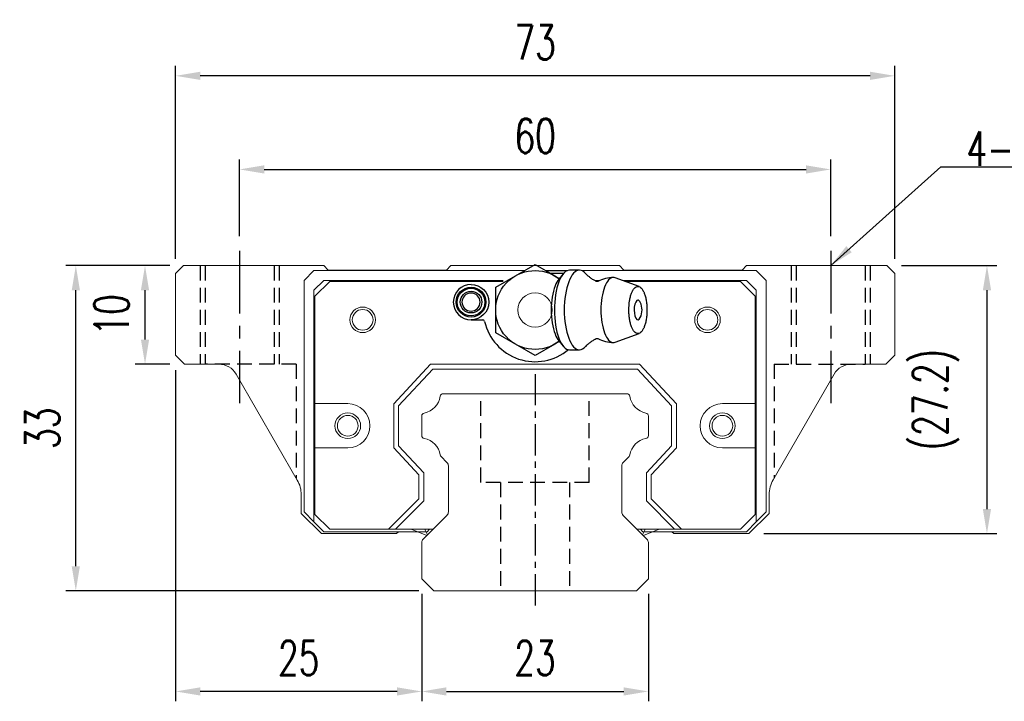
# Model space of a CAD drawing. Header units: millimetres. Extents: x 0 to 264, y 297 to 404.
# Tile 1 of 49: x 0 to 100, y 310 to 379. Entities that reach past the tile are written whole.
import ezdxf

# ---------------------------------------------------------------- set-up
doc = ezdxf.new("R2010")
doc.units = ezdxf.units.MM
doc.header["$PDSIZE"] = -1
doc.linetypes.add('CENTER', pattern=[10.16, 6.35, -1.27, 1.27, -1.27])
doc.linetypes.add('DASHED', pattern=[0.75, 0.5, -0.25])
for name, color, linetype in [('2', 7, 'Continuous'), ('CL', 1, 'CENTER'), ('DIM', 4, 'Continuous'), ('HID', 2, 'DASHED'), ('OUT', 3, 'Continuous')]:
    doc.layers.add(name, color=color, linetype=linetype)
doc.styles.add('DIM-7', font='SIMPLEX.shx', dxfattribs={"width": 0.7, "bigfont": 'chineset.shx'})
doc.dimstyles.new('CNS', dxfattribs={"dimtxt": 3.5, "dimasz": 2.5, "dimexe": 1, "dimexo": 1.5, "dimgap": 0.09, "dimtad": 0, "dimdsep": 46, "dimtxsty": 'DIM-7', "dimcen": 0.09, "dimclrd": 1, "dimclre": 1, "dimclrt": 4, "dimadec": 0, "dimazin": 0, "dimtfac": 1, "dimtix": 1, "dimtmove": 2, "dimatfit": 3, "dimfxl": 1, "dimtvp": 0.971429, "dimtolj": 1, "dimarcsym": 0})

# ---------------------------------------------------------------- blocks, each defined once
blk = doc.blocks.new('*D29')
at = {"layer": 'DEFPOINTS', "color": 0, "transparency": 16777216}
for p in [(82.008, 363.538), (22.008, 355.272), (82.008, 355.272)]:
    blk.add_point(p, dxfattribs=at)
at = {"layer": 'DIM', "color": 7, "lineweight": -2, "transparency": 16777216}
for p, q in [((22.008, 356.772), (22.008, 364.538)), ((82.008, 356.772), (82.008, 364.538)), ((24.508, 363.538), (79.508, 363.538))]:
    blk.add_line(p, q, dxfattribs=at)
at = {"layer": 'DIM', "color": 7, "transparency": 16777216}
for points in [[(24.508, 363.955), (24.508, 363.122), (22.008, 363.538)], [(79.508, 363.955), (79.508, 363.122), (82.008, 363.538)]]:
    blk.add_solid(points, dxfattribs=at)
at = {"layer": 'DIM', "color": 7, "transparency": 16777216, "insert": (52.008, 366.938), "char_height": 3.5, "attachment_point": 5, "style": 'DIM-7'}
blk.add_mtext('\\A1;60', dxfattribs=at)
blk = doc.blocks.new('*D30')
at = {"layer": 'DEFPOINTS', "color": 0, "transparency": 16777216}
for p in [(15.508, 373.038), (15.508, 352.972), (88.509, 352.972)]:
    blk.add_point(p, dxfattribs=at)
at = {"layer": 'DIM', "color": 7, "lineweight": -2, "transparency": 16777216}
for p, q in [((15.508, 354.472), (15.508, 374.038)), ((88.509, 354.472), (88.509, 374.038)), ((86.009, 373.038), (18.008, 373.038))]:
    blk.add_line(p, q, dxfattribs=at)
at = {"layer": 'DIM', "color": 7, "transparency": 16777216}
for points in [[(18.008, 373.454), (18.008, 372.621), (15.508, 373.038)], [(86.009, 373.454), (86.009, 372.621), (88.509, 373.038)]]:
    blk.add_solid(points, dxfattribs=at)
at = {"layer": 'DIM', "color": 7, "transparency": 16777216, "insert": (52.008, 376.438), "char_height": 3.5, "attachment_point": 5, "style": 'DIM-7'}
blk.add_mtext('\\A1;73', dxfattribs=at)
blk = doc.blocks.new('*D31')
at = {"layer": 'DEFPOINTS', "color": 0, "transparency": 16777216}
for p in [(87.708, 353.772), (73.715, 326.572), (97.872, 326.572)]:
    blk.add_point(p, dxfattribs=at)
at = {"layer": 'DIM', "color": 7, "lineweight": -2, "transparency": 16777216}
for p, q in [((89.208, 353.772), (98.872, 353.772)), ((97.872, 351.272), (97.872, 329.072)), ((75.215, 326.572), (98.872, 326.572))]:
    blk.add_line(p, q, dxfattribs=at)
at = {"layer": 'DIM', "color": 7, "transparency": 16777216}
for points in [[(97.455, 351.272), (98.289, 351.272), (97.872, 353.772)], [(97.455, 329.072), (98.289, 329.072), (97.872, 326.572)]]:
    blk.add_solid(points, dxfattribs=at)
at = {"layer": 'DIM', "color": 7, "transparency": 16777216, "insert": (92.691, 340.172), "char_height": 3.5, "attachment_point": 5, "rotation": 90, "style": 'DIM-7'}
blk.add_mtext('\\A1;(27.2)', dxfattribs=at)
blk = doc.blocks.new('*D32')
at = {"layer": 'DEFPOINTS', "color": 0, "transparency": 16777216}
for p in [(40.501, 321.972), (63.501, 321.972), (63.501, 310.557)]:
    blk.add_point(p, dxfattribs=at)
at = {"layer": 'DIM', "color": 7, "lineweight": -2, "transparency": 16777216}
for p, q in [((40.501, 320.472), (40.501, 309.557)), ((63.501, 320.472), (63.501, 309.557)), ((43.001, 310.557), (61.001, 310.557))]:
    blk.add_line(p, q, dxfattribs=at)
at = {"layer": 'DIM', "color": 7, "transparency": 16777216}
for points in [[(43.001, 310.974), (43.001, 310.141), (40.501, 310.557)], [(61.001, 310.974), (61.001, 310.141), (63.501, 310.557)]]:
    blk.add_solid(points, dxfattribs=at)
at = {"layer": 'DIM', "color": 7, "transparency": 16777216, "insert": (52.001, 313.957), "char_height": 3.5, "attachment_point": 5, "style": 'DIM-7'}
blk.add_mtext('\\A1;23', dxfattribs=at)
blk = doc.blocks.new('*D33')
at = {"layer": 'DEFPOINTS', "color": 0, "transparency": 16777216}
for p in [(15.508, 344.672), (40.501, 321.972), (15.508, 310.557)]:
    blk.add_point(p, dxfattribs=at)
at = {"layer": 'DIM', "color": 7, "lineweight": -2, "transparency": 16777216}
for p, q in [((15.508, 343.172), (15.508, 309.557)), ((40.501, 320.472), (40.501, 309.557)), ((38.001, 310.557), (18.008, 310.557))]:
    blk.add_line(p, q, dxfattribs=at)
at = {"layer": 'DIM', "color": 7, "transparency": 16777216}
for points in [[(18.008, 310.974), (18.008, 310.141), (15.508, 310.557)], [(38.001, 310.974), (38.001, 310.141), (40.501, 310.557)]]:
    blk.add_solid(points, dxfattribs=at)
at = {"layer": 'DIM', "color": 7, "transparency": 16777216, "insert": (28.005, 313.957), "char_height": 3.5, "attachment_point": 5, "style": 'DIM-7'}
blk.add_mtext('\\A1;25', dxfattribs=at)
blk = doc.blocks.new('*D34')
at = {"layer": 'DEFPOINTS', "color": 0, "transparency": 16777216}
for p in [(5.382, 353.772), (16.308, 353.772), (41.715, 320.772)]:
    blk.add_point(p, dxfattribs=at)
at = {"layer": 'DIM', "color": 7, "lineweight": -2, "transparency": 16777216}
for p, q in [((14.808, 353.772), (4.382, 353.772)), ((5.382, 323.272), (5.382, 351.272)), ((40.215, 320.772), (4.382, 320.772))]:
    blk.add_line(p, q, dxfattribs=at)
at = {"layer": 'DIM', "color": 7, "transparency": 16777216}
for points in [[(4.966, 351.272), (5.799, 351.272), (5.382, 353.772)], [(4.966, 323.272), (5.799, 323.272), (5.382, 320.772)]]:
    blk.add_solid(points, dxfattribs=at)
at = {"layer": 'DIM', "color": 7, "transparency": 16777216, "insert": (1.982, 337.272), "char_height": 3.5, "attachment_point": 5, "rotation": 90, "style": 'DIM-7'}
blk.add_mtext('\\A1;33', dxfattribs=at)
blk = doc.blocks.new('*D35')
at = {"layer": 'DEFPOINTS', "color": 0, "transparency": 16777216}
for p in [(12.407, 353.772), (16.423, 353.772), (16.423, 343.772)]:
    blk.add_point(p, dxfattribs=at)
at = {"layer": 'DIM', "color": 7, "lineweight": -2, "transparency": 16777216}
for p, q in [((14.923, 353.772), (11.407, 353.772)), ((12.407, 346.272), (12.407, 351.272)), ((14.923, 343.772), (11.407, 343.772))]:
    blk.add_line(p, q, dxfattribs=at)
at = {"layer": 'DIM', "color": 7, "transparency": 16777216}
for points in [[(11.99, 351.272), (12.824, 351.272), (12.407, 353.772)], [(11.99, 346.272), (12.824, 346.272), (12.407, 343.772)]]:
    blk.add_solid(points, dxfattribs=at)
at = {"layer": 'DIM', "color": 7, "transparency": 16777216, "insert": (9.007, 348.772), "char_height": 3.5, "attachment_point": 5, "rotation": 90, "style": 'DIM-7'}
blk.add_mtext('\\A1;10', dxfattribs=at)

msp = doc.modelspace()

# ---------------------------------------------------------------- linework, layer by layer
at = {"layer": '2', "color": 0, "linetype": 'Continuous'}
for p, q in [((50.001, 352.736), (52.001, 353.891)), ((52.001, 353.891), (54.001, 352.736)), ((53.072, 353.272), (55.291, 353.272)), ((53.506, 353.022), (54.937, 353.022)), ((54.863, 352.945), (54.408, 352.403)), ((56.509, 353.313), (55.508, 353.313)), ((48.001, 351.581), (50.001, 352.736)), ((54.001, 352.736), (54.463, 352.469)), ((62.57, 351.648), (60.125, 352.539)), ((48.001, 349.272), (48.001, 351.581)), ((48.001, 346.962), (48.001, 349.272)), ((45.501, 348.272), (46.685, 348.272)), ((50.001, 345.808), (48.001, 346.962)), ((60.125, 346.005), (62.57, 346.896)), ((54.463, 346.075), (54.001, 345.808)), ((54.408, 346.141), (54.863, 345.599)), ((52.001, 344.653), (50.001, 345.808)), ((54.001, 345.808), (52.001, 344.653)), ((55.508, 345.23), (56.509, 345.23))]:
    msp.add_line(p, q, dxfattribs=at)
at = {"layer": '2', "color": 0, "linetype": 'Continuous', "extrusion": (0, 0, -1)}
for centre, radius, start, end in [((-52.001, 349.272), 4, 232.1994, 127.85546), ((-45.501, 350.072), 1.8, 90, 270), ((-45.501, 350.072), 1.515, 270, 90), ((-45.501, 350.072), 1.4, 270, 90), ((-45.501, 350.072), 1.1, 270, 90), ((-45.501, 350.072), 1.515, 90, 270), ((-45.501, 350.072), 1.4, 90, 270), ((-45.501, 350.072), 1.1, 90, 270)]:
    msp.add_arc(centre, radius, start, end, dxfattribs=at)
at = {"layer": '2', "color": 0, "linetype": 'Continuous'}
for centre, radius, start, end in [((45.501, 350.072), 1.8, 90, 270), ((59.947, 349.272), 3.3, 90, 118.26666), ((45.501, 350.072), 0.918, 90, 270), ((45.501, 350.072), 0.918, 270, 90), ((61.04, 349.272), 1.817, 334.63704, 25.36296), ((46.685, 348.072), 0.2, 12.71981, 90), ((52.001, 349.272), 5.25, 192.71981, 310.13982), ((59.947, 349.272), 3.3, 241.72374, 269.99834)]:
    msp.add_arc(centre, radius, start, end, dxfattribs=at)
for start_param, end_param in [(0, 3.820667), (5.604012, 6.283185)]:
    msp.add_ellipse((62.441, 349.272), major_axis=(0, 1), ratio=0.382683, start_param=start_param, end_param=end_param, dxfattribs=at)
for points, knots in [([(55.508, 353.313), (55.103, 353.313), (54.701, 352.878), (54.128, 351.381), (53.962, 350.33), (53.962, 349.272)], [0, 0, 0, 0, 0.5, 0.5, 1, 1, 1, 1]), ([(57.115, 352.986), (56.924, 353.199), (56.717, 353.313), (56.105, 353.313), (55.702, 352.878), (55.13, 351.381), (54.963, 350.33), (54.963, 349.272)], [0, 0, 0, 0, 0.204178, 0.204178, 0.602089, 0.602089, 1, 1, 1, 1]), ([(58.2, 352.18), (58.101, 352.23), (57.899, 352.34), (57.629, 352.524), (57.395, 352.712), (57.226, 352.871), (57.147, 352.956), (57.119, 352.989)], [0, 0, 0, 0, 0.204358, 0.437474, 0.6573, 0.86349, 1, 1, 1, 1]), ([(54.412, 352.404), (54.268, 352.234), (54.136, 351.999), (53.781, 351.07), (53.639, 350.174), (53.639, 349.272)], [0, 0, 0, 0, 0.313305, 0.313305, 1, 1, 1, 1]), ([(58.381, 352.177), (58.382, 352.177), (58.382, 352.178), (58.338, 352.16), (58.263, 352.157), (58.208, 352.174), (58.202, 352.176), (58.202, 352.177)], [0, 0, 0, 0, 0.073316, 0.326317, 0.616884, 0.887048, 1, 1, 1, 1]), ([(60.121, 352.539), (60.063, 352.561), (60.005, 352.572), (59.616, 352.572), (59.287, 352.216), (58.82, 350.994), (58.684, 350.136), (58.684, 349.272)], [0, 0, 0, 0, 0.081093, 0.081093, 0.540547, 0.540547, 1, 1, 1, 1]), ([(61.523, 349.272), (61.523, 349.114), (61.534, 348.801), (61.587, 348.347), (61.672, 347.93), (61.787, 347.564), (61.928, 347.263), (62.087, 347.04), (62.261, 346.903), (62.441, 346.856), (62.621, 346.903), (62.795, 347.04), (62.955, 347.263), (63.095, 347.564), (63.21, 347.93), (63.295, 348.348), (63.348, 348.801), (63.365, 349.272), (63.348, 349.743), (63.295, 350.196), (63.21, 350.614), (63.095, 350.98), (62.955, 351.28), (62.795, 351.503), (62.621, 351.641), (62.441, 351.687), (62.261, 351.641), (62.087, 351.503), (61.928, 351.28), (61.787, 350.98), (61.672, 350.614), (61.559, 350.059), (61.523, 349.585), (61.523, 349.272)], [0, 0, 0, 0, 0.031259, 0.062519, 0.093778, 0.125038, 0.156297, 0.187556, 0.218816, 0.250075, 0.281335, 0.312594, 0.343853, 0.375113, 0.406372, 0.437632, 0.468891, 0.500151, 0.53141, 0.562669, 0.593929, 0.625188, 0.656448, 0.687707, 0.718966, 0.750226, 0.781485, 0.812745, 0.844004, 0.875263, 0.906523, 0.937782, 1, 1, 1, 1]), ([(53.639, 349.272), (53.639, 348.37), (53.781, 347.474), (54.136, 346.545), (54.268, 346.31), (54.412, 346.14)], [0, 0, 0, 0, 0.686695, 0.686695, 1, 1, 1, 1]), ([(53.962, 349.272), (53.962, 348.214), (54.128, 347.162), (54.701, 345.666), (55.103, 345.23), (55.508, 345.23)], [0, 0, 0, 0, 0.5, 0.5, 1, 1, 1, 1]), ([(54.963, 349.272), (54.963, 348.214), (55.13, 347.162), (55.702, 345.666), (56.105, 345.23), (56.717, 345.23), (56.925, 345.345), (57.116, 345.559)], [0, 0, 0, 0, 0.397832, 0.397832, 0.795664, 0.795664, 1, 1, 1, 1]), ([(58.684, 349.272), (58.684, 348.408), (58.82, 347.549), (59.287, 346.328), (59.616, 345.972), (60.005, 345.972), (60.063, 345.983), (60.121, 346.005)], [0, 0, 0, 0, 0.459453, 0.459453, 0.918907, 0.918907, 1, 1, 1, 1]), ([(57.119, 345.556), (57.136, 345.575), (57.2, 345.647), (57.353, 345.794), (57.589, 345.99), (57.873, 346.188), (58.089, 346.308), (58.199, 346.364)], [0, 0, 0, 0, 0.085224, 0.298676, 0.52727, 0.772384, 1, 1, 1, 1]), ([(58.202, 346.367), (58.203, 346.368), (58.212, 346.372), (58.276, 346.388), (58.35, 346.382), (58.387, 346.363), (58.385, 346.365), (58.385, 346.365)], [0, 0, 0, 0, 0.154413, 0.419434, 0.743562, 0.992702, 1, 1, 1, 1])]:
    msp.add_open_spline(points, degree=3, knots=knots, dxfattribs=at)
at = {"layer": 'CL', "color": 0}
for p, q in [((22.008, 355.272), (22.008, 339.826)), ((82.008, 355.272), (82.008, 339.826))]:
    msp.add_line(p, q, dxfattribs=at)
at = {"layer": 'CL', "color": 0, "ltscale": 0.5}
msp.add_line((52.008, 342.772), (52.008, 318.772), dxfattribs=at)
at = {"layer": 'HID', "color": 0, "ltscale": 3}
for p, q in [((18.008, 353.772), (18.008, 343.772)), ((18.508, 353.772), (18.508, 343.772)), ((25.508, 353.772), (25.508, 343.772)), ((26.008, 353.772), (26.008, 343.772)), ((78.008, 353.772), (78.008, 343.772)), ((78.508, 353.772), (78.508, 343.772)), ((85.508, 353.772), (85.508, 343.772)), ((86.008, 353.772), (86.008, 343.772)), ((27.751, 343.772), (18.508, 343.772)), ((27.751, 343.772), (27.751, 332.195)), ((76.265, 343.772), (76.265, 332.22)), ((76.265, 343.772), (85.508, 343.772)), ((46.508, 331.772), (46.508, 340.772)), ((57.508, 331.772), (57.508, 340.772)), ((57.508, 331.772), (46.508, 331.772)), ((48.508, 331.772), (48.508, 320.772)), ((55.508, 331.772), (55.508, 320.772))]:
    msp.add_line(p, q, dxfattribs=at)
at = {"layer": 'OUT', "color": 0, "linetype": 'Continuous', "lineweight": 15}
for p, q in [((15.508, 352.972), (15.508, 344.672)), ((16.309, 353.771), (15.509, 352.971)), ((30.558, 353.772), (16.308, 353.772)), ((28.551, 352.272), (29.551, 353.272)), ((29.551, 353.272), (46.751, 353.272)), ((31.008, 353.322), (30.559, 353.772)), ((43.008, 353.322), (31.008, 353.322)), ((43.458, 353.772), (43.008, 353.322)), ((60.558, 353.772), (43.458, 353.772)), ((46.751, 353.272), (50.929, 353.272)), ((51.998, 353.272), (52.004, 353.272)), ((53.073, 353.272), (55.291, 353.272)), ((56.727, 353.272), (57.251, 353.272)), ((57.251, 353.272), (74.451, 353.272)), ((61.008, 353.322), (60.558, 353.772)), ((73.008, 353.322), (61.008, 353.322)), ((73.458, 353.771), (73.008, 353.321)), ((87.708, 353.772), (73.458, 353.772)), ((74.451, 353.272), (75.451, 352.272)), ((88.509, 352.972), (87.708, 353.772)), ((88.508, 344.672), (88.508, 352.972)), ((28.551, 328.772), (28.551, 352.272)), ((30.551, 352.272), (29.551, 351.272)), ((29.651, 350.672), (31.151, 352.172)), ((46.751, 352.272), (30.551, 352.272)), ((31.151, 352.172), (46.751, 352.172)), ((48.751, 352.272), (46.751, 352.272)), ((46.751, 352.172), (48.751, 352.172)), ((58.572, 352.272), (58.027, 352.272)), ((58.214, 352.172), (58.367, 352.172)), ((73.451, 352.272), (60.858, 352.272)), ((61.132, 352.172), (72.851, 352.172)), ((72.851, 352.172), (74.351, 350.672)), ((74.451, 351.272), (73.451, 352.272)), ((75.451, 352.272), (75.451, 328.772)), ((29.551, 351.272), (29.551, 327.772)), ((74.451, 327.772), (74.451, 351.272)), ((29.651, 339.772), (29.651, 350.672)), ((74.351, 350.672), (74.351, 339.772)), ((15.508, 344.672), (16.423, 343.772)), ((88.515, 344.679), (87.608, 343.772)), ((87.609, 343.771), (88.509, 344.671)), ((19.92, 343.772), (16.423, 343.772)), ((37.651, 339.752), (41.399, 343.772)), ((41.617, 343.272), (38.151, 339.555)), ((41.399, 343.772), (62.603, 343.772)), ((62.386, 343.272), (41.617, 343.272)), ((65.851, 339.555), (62.386, 343.272)), ((62.603, 343.772), (66.351, 339.752)), ((87.608, 343.772), (84.097, 343.772)), ((87.608, 343.772), (84.824, 343.772)), ((21.652, 342.772), (27.864, 332.013)), ((76.167, 332.037), (82.365, 342.772)), ((42.678, 340.772), (61.324, 340.772)), ((32.99, 339.772), (29.651, 339.772)), ((29.651, 335.272), (29.651, 339.772)), ((37.651, 335.291), (37.651, 339.752)), ((38.151, 339.555), (38.151, 335.488)), ((65.851, 335.488), (65.851, 339.555)), ((66.351, 339.752), (66.351, 335.291)), ((74.351, 339.772), (71.012, 339.772)), ((74.351, 339.772), (74.351, 335.272)), ((40.501, 336.531), (40.501, 338.512)), ((63.501, 338.512), (63.501, 336.531)), ((29.651, 335.272), (32.99, 335.272)), ((29.651, 328.522), (29.651, 335.272)), ((40.201, 332.556), (37.651, 335.291)), ((38.151, 335.488), (40.701, 332.753)), ((63.301, 332.753), (65.851, 335.488)), ((66.351, 335.291), (63.801, 332.556)), ((71.012, 335.272), (74.351, 335.272)), ((74.351, 335.272), (74.351, 328.522)), ((43.055, 333.798), (42.461, 334.392)), ((61.542, 334.392), (60.947, 333.798)), ((43.201, 328.779), (43.201, 333.445)), ((60.801, 333.445), (60.801, 328.779)), ((40.201, 330.097), (40.201, 332.556)), ((40.701, 332.753), (40.701, 329.89)), ((63.301, 329.89), (63.301, 332.753)), ((63.801, 332.556), (63.801, 330.097)), ((28.265, 328.622), (28.265, 330.513)), ((37.126, 327.022), (40.201, 330.097)), ((40.701, 329.89), (37.833, 327.022)), ((66.169, 327.022), (63.301, 329.89)), ((63.801, 330.097), (66.876, 327.022)), ((75.765, 330.537), (75.765, 328.622)), ((30.315, 326.572), (28.265, 328.622)), ((29.551, 327.772), (28.551, 328.772)), ((31.151, 327.022), (29.651, 328.522)), ((40.647, 326.018), (43.055, 328.425)), ((60.947, 328.425), (63.355, 326.018)), ((74.351, 328.522), (72.851, 327.022)), ((75.765, 328.622), (73.715, 326.572)), ((75.451, 328.772), (74.451, 327.772)), ((29.551, 327.772), (30.551, 326.772)), ((37.126, 327.022), (31.151, 327.022)), ((41.651, 327.022), (37.126, 327.022)), ((41.651, 327.022), (37.833, 327.022)), ((39.41, 327.022), (41.006, 326.377)), ((41.082, 326.453), (40.881, 326.844)), ((41.298, 327.022), (41.048, 326.772)), ((66.876, 327.022), (62.351, 327.022)), ((66.169, 327.022), (62.351, 327.022)), ((62.955, 326.772), (62.705, 327.022)), ((62.92, 326.453), (63.121, 326.844)), ((64.592, 327.022), (62.996, 326.377)), ((72.851, 327.022), (66.876, 327.022)), ((73.451, 326.772), (74.451, 327.772)), ((37.939, 326.572), (30.315, 326.572)), ((30.551, 326.772), (41.048, 326.772)), ((37.939, 326.572), (38.139, 326.772)), ((62.955, 326.772), (73.451, 326.772)), ((66.078, 326.572), (65.878, 326.772)), ((73.715, 326.572), (66.078, 326.572)), ((40.501, 321.972), (40.501, 325.665)), ((63.501, 325.665), (63.501, 321.972)), ((41.715, 320.772), (40.501, 321.972)), ((63.501, 321.972), (62.287, 320.772)), ((62.301, 320.772), (41.715, 320.772))]:
    msp.add_line(p, q, dxfattribs=at)
at = {"layer": 'OUT', "color": 0, "linetype": 'Continuous', "lineweight": 15, "flags": 128}
for points in [[(40.881, 326.844), (40.852, 326.933), (40.851, 327.022)], [(63.121, 326.844), (63.15, 326.933), (63.151, 327.022)]]:
    msp.add_lwpolyline(points, dxfattribs=at)
at = {"layer": 'OUT', "color": 0, "linetype": 'Continuous', "lineweight": 15}
for centre, radius in [((52.001, 349.272), 1.75), ((34.501, 348.272), 1.3), ((34.501, 348.272), 1.05), ((69.501, 348.272), 1.3), ((69.501, 348.272), 1.05), ((32.99, 337.522), 1.3), ((71.012, 337.522), 1.3), ((32.99, 337.522), 1.05), ((71.012, 337.522), 1.05)]:
    msp.add_circle(centre, radius, dxfattribs=at)
for centre, radius, start, end in [((19.92, 341.772), 2, 30, 90), ((84.097, 341.772), 2, 90, 150), ((40.359, 340.814), 2.044, 280.87121, 351.61737), ((42.678, 340.472), 0.3, 90, 171.61737), ((61.324, 340.472), 0.3, 8.38263, 90), ((63.643, 340.814), 2.044, 188.38263, 259.12879), ((32.99, 337.522), 2.25, 270, 90), ((71.012, 337.522), 2.25, 90, 270), ((40.801, 338.512), 0.3, 100.87121, 180.00001), ((63.201, 338.512), 0.3, 359.99999, 79.12879), ((40.801, 336.531), 0.3, 179.99999, 259.12866), ((40.359, 334.229), 2.044, 9.2089, 79.12866), ((63.643, 334.229), 2.044, 100.87134, 170.79109), ((63.201, 336.531), 0.3, 280.87134, 0.00001), ((42.673, 334.605), 0.3, 189.20891, 225), ((61.329, 334.605), 0.3, 315, 350.79109), ((42.701, 333.445), 0.5, 0, 45), ((61.301, 333.445), 0.5, 135, 180.00001), ((25.265, 330.513), 3, 0, 30), ((78.765, 330.537), 3, 150, 180), ((42.701, 328.779), 0.5, 315, 360), ((61.301, 328.779), 0.5, 179.99999, 225), ((41.001, 325.665), 0.5, 135, 180.00001), ((63.001, 325.665), 0.5, 360, 45)]:
    msp.add_arc(centre, radius, start, end, dxfattribs=at)

# ---------------------------------------------------------------- texts
at = {"layer": 'DIM', "color": 0, "insert": (95.791, 363.898), "char_height": 3.5, "attachment_point": 7, "style": 'DIM-7'}
msp.add_mtext('4-M8thr', dxfattribs=at)

# ---------------------------------------------------------------- dimensions: what is measured, and where the dimension line sits
at = {"layer": 'DIM', "color": 0}
for base, p1, p2, override, picture, middle in [((15.508, 373.038), (88.509, 352.972), (15.508, 352.972), {"dimclrd": 7, "dimclre": 7, "dimclrt": 7}, '*D30', (52.008, 376.438)), ((82.008, 363.538), (22.008, 355.272), (82.008, 355.272), {"dimclrd": 7, "dimclre": 7, "dimclrt": 7}, '*D29', (52.008, 366.938)), ((15.508, 310.557), (40.501, 321.972), (15.508, 344.672), {"dimdec": 1, "dimclrd": 7, "dimclre": 7, "dimclrt": 7}, '*D33', (28.005, 313.957)), ((63.501, 310.557), (40.501, 321.972), (63.501, 321.972), {"dimclrd": 7, "dimclre": 7, "dimclrt": 7}, '*D32', (52.001, 313.957))]:
    dim = msp.add_linear_dim(base=base, p1=p1, p2=p2, dimstyle='CNS', override=override, dxfattribs=at)
    dim.commit()
    dim.dimension.update_dxf_attribs({"geometry": picture, "text_midpoint": middle})
for base, p1, p2, picture, middle in [((5.382, 353.772), (41.715, 320.772), (16.308, 353.772), '*D34', (1.982, 337.272)), ((12.407, 353.772), (16.423, 343.772), (16.423, 353.772), '*D35', (9.007, 348.772))]:
    dim = msp.add_linear_dim(base=base, p1=p1, p2=p2, angle=90, dimstyle='CNS', override={"dimclrd": 7, "dimclre": 7, "dimclrt": 7}, dxfattribs=at)
    dim.commit()
    dim.dimension.update_dxf_attribs({"geometry": picture, "text_midpoint": middle})
dim = msp.add_linear_dim(base=(97.872, 326.572), p1=(87.708, 353.772), p2=(73.715, 326.572), angle=90, text='(<>)', dimstyle='CNS', override={"dimclrd": 7, "dimclre": 7, "dimclrt": 7}, dxfattribs=at)
dim.commit()
dim.dimension.update_dxf_attribs({"geometry": '*D31', "text_midpoint": (92.691, 340.172)})

# ---------------------------------------------------------------- leaders
at = {"layer": 'DIM', "color": 0, "annotation_type": 0, "has_hookline": 1, "hookline_direction": 0, "text_width": 15.283}
msp.add_leader([(82.008, 353.772), (93.201, 363.808), (95.701, 363.808)], dimstyle='CNS', override={"dimgap": 0.09, "dimtad": 1, "dimclrd": 7, "dimclre": 4}, dxfattribs=at)

doc.saveas('drawing.dxf')
